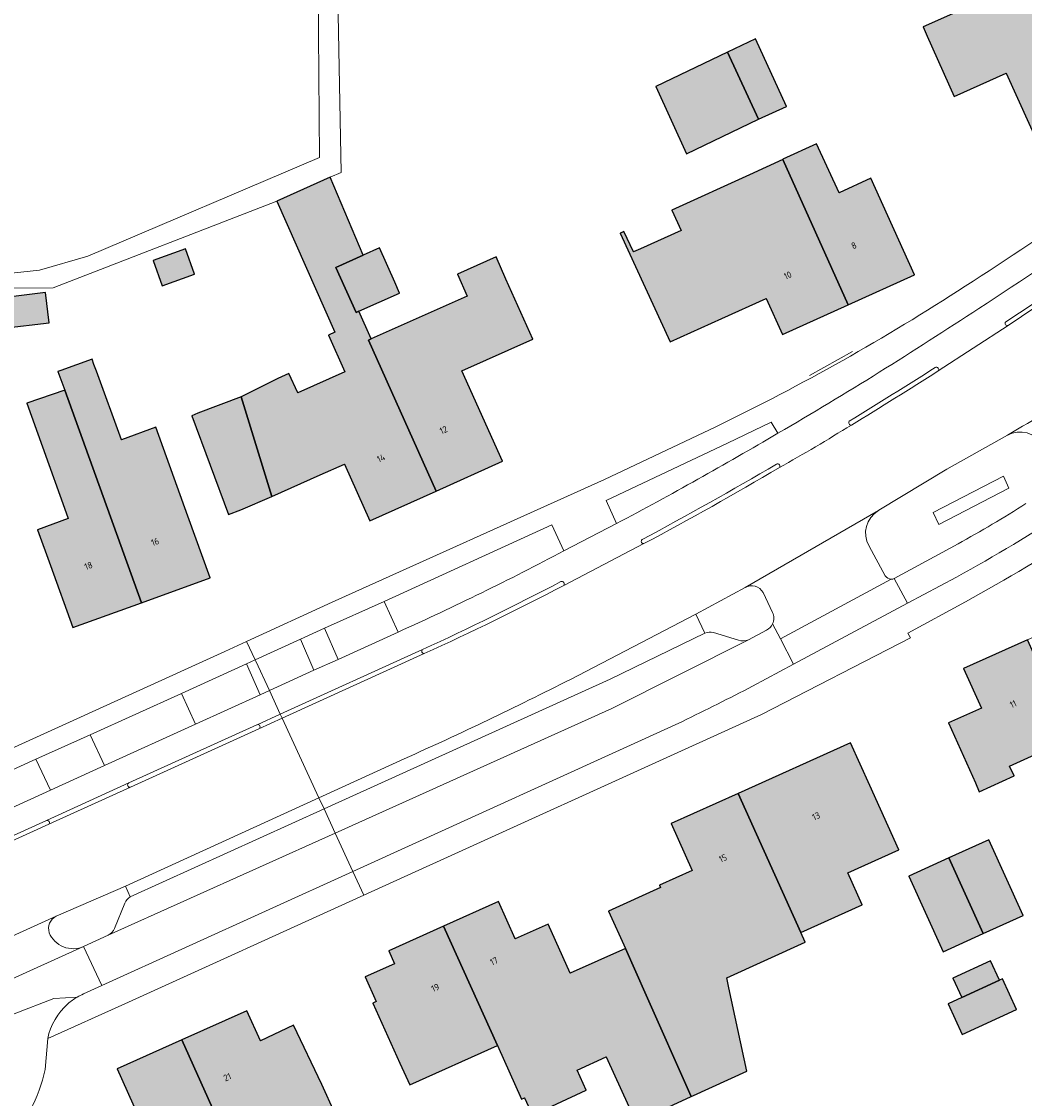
# Model space of a CAD drawing. Header units: metres. Extents: x 195286 to 196278, y 327273 to 327838.
# Tile 22 of 46: x 195749 to 195825, y 327493 to 327575. Entities that reach past the tile are written whole.
import ezdxf
from ezdxf.enums import TextEntityAlignment as Align

# ---------------------------------------------------------------- set-up
doc = ezdxf.new("R2010")
doc.units = ezdxf.units.M
for name, color, linetype, lineweight in [('B-WE-IE-TERREINAFSCHEIDING_KUNSTMATIG_HEKWERK-G', 253, 'IE-TERREINAFSCHEIDING-KUNSTMATIG', 18), ('B-WE-OG-BEBOUWING-GV', 250, 'Continuous', 25), ('B-WE-OG-BEBOUWING-T18', 1, 'Continuous', 25), ('B-WE-OG-TERREIN_BEGROEID-GV', 253, 'Continuous', 9), ('B-WE-OG-TERREIN_ERF-GV', 253, 'Continuous', 9), ('B-WE-VH-GESLOTENVERHARDING_ASFALT-GV', 253, 'Continuous', 9), ('B-WE-VH-OPENVERHARDING_BETONELEMENT-GV', 253, 'Continuous', 9), ('B-WE-VH-OPENVERHARDING_BETONSTRAATSTEEN-GV', 253, 'Continuous', 9), ('B-WE-VH-OPENVERHARDING_STRAATBAKSTEEN-GV', 253, 'Continuous', 9), ('B-WE-VH-TEGEL-GV', 253, 'Continuous', 9)]:
    doc.layers.add(name, color=color, linetype=linetype, lineweight=lineweight)
doc.layers.add('B-WE-OG-BEBOUWING-V', color=7, linetype='Continuous', lineweight=5, true_color=0xfff3f2)
doc.styles.add('NLCS-ISO-M200-T18', font='NLCS-ISO.ttf', dxfattribs={"height": 0.36})
doc.linetypes.add('IE-TERREINAFSCHEIDING-KUNSTMATIG', pattern='A,4,[82,NLCS.SHX,S=0.75,R=90,X=0,Y=0],4,-2', length=10)

msp = doc.modelspace()

# ---------------------------------------------------------------- hatches: boundary and pattern name
at = {"layer": 'B-WE-OG-BEBOUWING-V'}
for points in [[(195826.514, 327582.081), (195824.162, 327581.033), (195825.598, 327577.807), (195817.432, 327574.171), (195817.749, 327573.46), (195819.783, 327568.892), (195823.737, 327570.652), (195826.314, 327564.955), (195833.222, 327568.075), (195826.953, 327582.276)], [(195804.925, 327567.153), (195807.063, 327568.133), (195804.718, 327573.252), (195802.591, 327572.247)], [(195804.925, 327567.153), (195802.591, 327572.247), (195797.135, 327569.638), (195799.469, 327564.544)], [(195814.768, 327559.831), (195813.466, 327562.674), (195811.049, 327561.567), (195809.34, 327565.299), (195806.773, 327564.124), (195806.787, 327564.094), (195811.745, 327553.069), (195816.789, 327555.338)], [(195806.787, 327564.094), (195804.26, 327562.943), (195798.356, 327560.255), (195799.065, 327558.713), (195795.963, 327557.318), (195795.443, 327557.086), (195794.718, 327558.628), (195794.446, 327558.504), (195794.436, 327558.499), (195798.227, 327550.253), (195802.139, 327552.027), (195805.521, 327553.561), (195806.751, 327550.82), (195811.745, 327553.069)], [(195774.596, 327552.584), (195774.376, 327552.486), (195772.84, 327555.911), (195774.919, 327556.844), (195772.42, 327562.749), (195768.352, 327560.942), (195772.775, 327550.983), (195772.286, 327550.766), (195773.527, 327547.979), (195769.965, 327546.393), (195769.273, 327547.847), (195768.43, 327547.48), (195765.652, 327546.095), (195767.979, 327538.513), (195771.656, 327540.153), (195773.489, 327540.975), (195775.42, 327536.669), (195780.458, 327538.929), (195775.316, 327550.392), (195775.528, 327550.486)], [(195759.665, 327554.516), (195762.111, 327555.398), (195761.419, 327557.319), (195758.972, 327556.437)], [(195774.596, 327552.584), (195777.684, 327553.955), (195777.314, 327554.788), (195776.155, 327557.399), (195774.919, 327556.844), (195772.84, 327555.911), (195774.376, 327552.486)], [(195780.458, 327538.929), (195785.495, 327541.188), (195782.411, 327548.053), (195787.795, 327550.45), (195785.761, 327555.018), (195785.011, 327556.703), (195782.067, 327555.396), (195782.811, 327553.72), (195775.528, 327550.486), (195775.316, 327550.392)], [(195747.337, 327553.586), (195747.612, 327551.292), (195751.067, 327551.707), (195750.791, 327554.001)], [(195752.256, 327546.601), (195758.075, 327530.45), (195763.289, 327532.329), (195761.594, 327537.033), (195759.166, 327543.771), (195756.564, 327542.819), (195754.658, 327548.03), (195754.611, 327548.158), (195754.475, 327548.527), (195754.325, 327548.941), (195751.965, 327548.091), (195751.729, 327548.011)], [(195758.075, 327530.45), (195752.256, 327546.601), (195749.373, 327545.6), (195750.569, 327542.28), (195752.367, 327537.278), (195752.527, 327536.833), (195750.187, 327535.99), (195751.166, 327533.274), (195752.861, 327528.57)], [(195762.355, 327544.834), (195761.894, 327544.644), (195764.692, 327537.151), (195765.618, 327537.494), (195767.979, 327538.513), (195765.652, 327546.095)], [(195825.374, 327527.64), (195820.514, 327525.458), (195821.861, 327522.457), (195819.353, 327521.33), (195821.401, 327516.769), (195821.701, 327516.102), (195824.342, 327517.3), (195824.001, 327518.051), (195828.72, 327520.19)], [(195808.147, 327505.414), (195812.803, 327507.511), (195811.707, 327509.944), (195815.582, 327511.69), (195813.383, 327516.573), (195811.925, 327519.81), (195803.394, 327515.968)], [(195808.147, 327505.414), (195803.394, 327515.968), (195798.311, 327513.679), (195799.908, 327510.132), (195797.41, 327509.007), (195797.487, 327508.836), (195793.542, 327507.032), (195794.834, 327504.206), (195796.413, 327500.654), (195799.834, 327492.953), (195799.994, 327493.026), (195804.047, 327494.879), (195802.692, 327501.216), (195802.525, 327501.979), (195808.473, 327504.691)], [(195819.382, 327511.075), (195821.99, 327505.334), (195825.023, 327506.712), (195822.415, 327512.453)], [(195818.958, 327503.957), (195821.99, 327505.334), (195819.382, 327511.075), (195816.349, 327509.697)], [(195785.105, 327496.838), (195786.946, 327492.755), (195787.17, 327492.858), (195787.772, 327491.554), (195791.86, 327493.44), (195791.157, 327494.963), (195793.377, 327495.97), (195795.618, 327491.032), (195796.764, 327491.552), (195799.834, 327492.953), (195796.413, 327500.654), (195794.834, 327504.206), (195790.627, 327502.326), (195788.962, 327506.051), (195786.467, 327504.935), (195785.18, 327507.772), (195781.02, 327505.896)], [(195777.697, 327495.5), (195778.447, 327493.836), (195785.105, 327496.838), (195781.02, 327505.896), (195776.86, 327504.02), (195777.306, 327503.031), (195775.063, 327502.046), (195775.906, 327500.178), (195775.641, 327500.058)], [(195820.372, 327500.483), (195823.227, 327501.793), (195822.555, 327503.259), (195819.699, 327501.949)], [(195823.227, 327501.793), (195820.372, 327500.483), (195819.33, 327500.005), (195820.404, 327497.663), (195824.531, 327499.556), (195823.457, 327501.898)], [(195761.151, 327497.266), (195766.594, 327485.152), (195766.642, 327485.174), (195767.838, 327482.52), (195767.932, 327482.312), (195769.451, 327479.116), (195769.937, 327478.038), (195770.222, 327478.166), (195772.283, 327479.095), (195770.079, 327483.986), (195769.054, 327486.261), (195772.267, 327487.709), (195770.854, 327490.846), (195772.757, 327491.703), (195771.782, 327493.867), (195769.637, 327498.383), (195767.119, 327497.187), (195766.075, 327499.478)], [(195766.594, 327485.152), (195761.151, 327497.266), (195756.227, 327495.053), (195758.277, 327490.492), (195759.535, 327487.693), (195761.474, 327488.497), (195763.307, 327484.075), (195763.458, 327483.739)]]:
    msp.add_hatch(color=256, dxfattribs=at).paths.add_polyline_path(points)

# ---------------------------------------------------------------- linework, layer by layer
at = {"layer": 'B-WE-IE-TERREINAFSCHEIDING_KUNSTMATIG_HEKWERK-G'}
msp.add_lwpolyline([(195808.82, 327547.702), (195812.071, 327549.534)], dxfattribs=at)
at = {"layer": 'B-WE-OG-BEBOUWING-GV'}
for points in [[(195826.514, 327582.081), (195824.162, 327581.033), (195825.598, 327577.807), (195817.432, 327574.171), (195817.749, 327573.46), (195819.783, 327568.892), (195823.737, 327570.652), (195826.314, 327564.955), (195833.222, 327568.075), (195826.953, 327582.276)], [(195804.925, 327567.153), (195807.063, 327568.133), (195804.718, 327573.252), (195802.591, 327572.247)], [(195804.925, 327567.153), (195802.591, 327572.247), (195797.135, 327569.638), (195799.469, 327564.544)], [(195814.768, 327559.831), (195813.466, 327562.674), (195811.049, 327561.567), (195809.34, 327565.299), (195806.773, 327564.124), (195806.787, 327564.094), (195811.745, 327553.069), (195816.789, 327555.338)], [(195806.787, 327564.094), (195804.26, 327562.943), (195798.356, 327560.255), (195799.065, 327558.713), (195795.963, 327557.318), (195795.443, 327557.086), (195794.718, 327558.628), (195794.446, 327558.504), (195794.436, 327558.499), (195798.227, 327550.253), (195802.139, 327552.027), (195805.521, 327553.561), (195806.751, 327550.82), (195811.745, 327553.069)], [(195774.596, 327552.584), (195774.376, 327552.486), (195772.84, 327555.911), (195774.919, 327556.844), (195772.42, 327562.749), (195768.352, 327560.942), (195772.775, 327550.983), (195772.286, 327550.766), (195773.527, 327547.979), (195769.965, 327546.393), (195769.273, 327547.847), (195768.43, 327547.48), (195765.652, 327546.095), (195767.979, 327538.513), (195771.656, 327540.153), (195773.489, 327540.975), (195775.42, 327536.669), (195780.458, 327538.929), (195775.316, 327550.392), (195775.528, 327550.486)], [(195759.665, 327554.516), (195762.111, 327555.398), (195761.419, 327557.319), (195758.972, 327556.437)], [(195774.596, 327552.584), (195777.684, 327553.955), (195777.314, 327554.788), (195776.155, 327557.399), (195774.919, 327556.844), (195772.84, 327555.911), (195774.376, 327552.486)], [(195780.458, 327538.929), (195785.495, 327541.188), (195782.411, 327548.053), (195787.795, 327550.45), (195785.761, 327555.018), (195785.011, 327556.703), (195782.067, 327555.396), (195782.811, 327553.72), (195775.528, 327550.486), (195775.316, 327550.392)], [(195747.337, 327553.586), (195747.612, 327551.292), (195751.067, 327551.707), (195750.791, 327554.001)], [(195752.256, 327546.601), (195758.075, 327530.45), (195763.289, 327532.329), (195761.594, 327537.033), (195759.166, 327543.771), (195756.564, 327542.819), (195754.658, 327548.03), (195754.611, 327548.158), (195754.475, 327548.527), (195754.325, 327548.941), (195751.965, 327548.091), (195751.729, 327548.011)], [(195758.075, 327530.45), (195752.256, 327546.601), (195749.373, 327545.6), (195750.569, 327542.28), (195752.367, 327537.278), (195752.527, 327536.833), (195750.187, 327535.99), (195751.166, 327533.274), (195752.861, 327528.57)], [(195762.355, 327544.834), (195761.894, 327544.644), (195764.692, 327537.151), (195765.618, 327537.494), (195767.979, 327538.513), (195765.652, 327546.095)], [(195825.374, 327527.64), (195820.514, 327525.458), (195821.861, 327522.457), (195819.353, 327521.33), (195821.401, 327516.769), (195821.701, 327516.102), (195824.342, 327517.3), (195824.001, 327518.051), (195828.72, 327520.19)], [(195808.147, 327505.414), (195812.803, 327507.511), (195811.707, 327509.944), (195815.582, 327511.69), (195813.383, 327516.573), (195811.925, 327519.81), (195803.394, 327515.968)], [(195808.147, 327505.414), (195803.394, 327515.968), (195798.311, 327513.679), (195799.908, 327510.132), (195797.41, 327509.007), (195797.487, 327508.836), (195793.542, 327507.032), (195794.834, 327504.206), (195796.413, 327500.654), (195799.834, 327492.953), (195799.994, 327493.026), (195804.047, 327494.879), (195802.692, 327501.216), (195802.525, 327501.979), (195808.473, 327504.691)], [(195819.382, 327511.075), (195821.99, 327505.334), (195825.023, 327506.712), (195822.415, 327512.453)], [(195818.958, 327503.957), (195821.99, 327505.334), (195819.382, 327511.075), (195816.349, 327509.697)], [(195785.105, 327496.838), (195786.946, 327492.755), (195787.17, 327492.858), (195787.772, 327491.554), (195791.86, 327493.44), (195791.157, 327494.963), (195793.377, 327495.97), (195795.618, 327491.032), (195796.764, 327491.552), (195799.834, 327492.953), (195796.413, 327500.654), (195794.834, 327504.206), (195790.627, 327502.326), (195788.962, 327506.051), (195786.467, 327504.935), (195785.18, 327507.772), (195781.02, 327505.896)], [(195777.697, 327495.5), (195778.447, 327493.836), (195785.105, 327496.838), (195781.02, 327505.896), (195776.86, 327504.02), (195777.306, 327503.031), (195775.063, 327502.046), (195775.906, 327500.178), (195775.641, 327500.058)], [(195820.372, 327500.483), (195823.227, 327501.793), (195822.555, 327503.259), (195819.699, 327501.949)], [(195823.227, 327501.793), (195820.372, 327500.483), (195819.33, 327500.005), (195820.404, 327497.663), (195824.531, 327499.556), (195823.457, 327501.898)], [(195761.151, 327497.266), (195766.594, 327485.152), (195766.642, 327485.174), (195767.838, 327482.52), (195767.932, 327482.312), (195769.451, 327479.116), (195769.937, 327478.038), (195770.222, 327478.166), (195772.283, 327479.095), (195770.079, 327483.986), (195769.054, 327486.261), (195772.267, 327487.709), (195770.854, 327490.846), (195772.757, 327491.703), (195771.782, 327493.867), (195769.637, 327498.383), (195767.119, 327497.187), (195766.075, 327499.478)], [(195766.594, 327485.152), (195761.151, 327497.266), (195756.227, 327495.053), (195758.277, 327490.492), (195759.535, 327487.693), (195761.474, 327488.497), (195763.307, 327484.075), (195763.458, 327483.739)]]:
    msp.add_lwpolyline(points, close=True, dxfattribs=at)
at = {"layer": 'B-WE-OG-TERREIN_BEGROEID-GV'}
for points in [[(195806.413, 327543.318), (195805.904, 327544.168), (195802.585, 327542.569), (195793.366, 327538.224), (195794.155, 327536.458)], [(195823.839, 327543.183), (195819.246, 327540.593), (195814.073, 327537.469)], [(195818.21, 327537.31), (195823.547, 327540.055), (195823.954, 327539.14), (195818.617, 327536.396)], [(195818.21, 327537.31), (195818.617, 327536.396)], [(195790.161, 327534.383), (195789.246, 327536.363)], [(195813.335, 327534.757), (195814.564, 327532.494)], [(195815.243, 327532.288), (195820.085, 327534.922)], [(195803.921, 327531.614), (195800.174, 327529.577), (195800.871, 327528.143)], [(195806, 327529.719), (195805.285, 327531.22)], [(195776.498, 327530.552), (195777.583, 327528.226)], [(195804.177, 327527.636), (195805.555, 327528.378)], [(195767.102, 327523.465), (195766.05, 327525.821), (195761.109, 327523.569), (195762.176, 327521.222)], [(195761.109, 327523.569), (195754.188, 327520.414), (195755.28, 327518.081), (195762.176, 327521.222)], [(195744.625, 327513.239), (195751.164, 327516.21), (195750.058, 327518.565), (195743.558, 327515.61)], [(195757.214, 327508.119), (195756.861, 327508.936), (195751.601, 327506.651)], [(195753.687, 327504.35), (195755.544, 327505.207)]]:
    msp.add_lwpolyline(points, dxfattribs=at)
for points in [[(195814.035, 327537.447, 0.41117), (195813.335, 327534.757)], [(195777.583, 327528.226, 0.015138), (195790.161, 327534.383)], [(195814.564, 327532.494, 0.265231), (195815.008, 327532.235)], [(195815.008, 327532.235, 0.118403), (195815.243, 327532.288)], [(195806.011, 327528.845, 0.229918), (195806, 327529.719)], [(195751.601, 327506.651, 0.367838), (195751.076, 327505.399)], [(195751.076, 327505.399, 0.423479), (195753.687, 327504.35)]]:
    msp.add_lwpolyline(points, format="xyb", dxfattribs=at)
at = {"layer": 'B-WE-OG-TERREIN_ERF-GV'}
for points in [[(195835.022, 327577.615), (195836.239, 327574.919), (195838.295, 327570.367), (195833.222, 327568.075), (195826.314, 327564.955), (195823.737, 327570.652), (195819.783, 327568.892), (195817.749, 327573.46), (195817.432, 327574.171), (195825.598, 327577.807), (195824.162, 327581.033), (195826.514, 327582.081), (195826.953, 327582.276), (195825.581, 327585.357), (195827.877, 327586.38), (195829.371, 327583.026), (195829.796, 327583.215), (195830.304, 327582.075), (195832.742, 327576.6)], [(195807.063, 327568.133), (195804.925, 327567.153), (195799.469, 327564.544), (195797.135, 327569.638), (195802.591, 327572.247), (195804.718, 327573.252)], [(195813.466, 327562.674), (195814.768, 327559.831), (195816.789, 327555.338), (195811.745, 327553.069), (195806.751, 327550.82), (195805.521, 327553.561), (195802.139, 327552.027), (195798.227, 327550.253), (195794.436, 327558.499), (195794.446, 327558.504), (195794.718, 327558.628), (195795.443, 327557.086), (195795.963, 327557.318), (195799.065, 327558.713), (195798.356, 327560.255), (195804.26, 327562.943), (195806.787, 327564.094), (195806.773, 327564.124), (195809.34, 327565.299), (195811.049, 327561.567)], [(195759.665, 327554.516), (195758.972, 327556.437), (195761.419, 327557.319), (195762.111, 327555.398)], [(195747.337, 327553.586), (195750.791, 327554.001), (195751.067, 327551.707), (195747.612, 327551.292)], [(195761.594, 327537.033), (195763.289, 327532.329), (195758.075, 327530.45), (195752.861, 327528.57), (195751.166, 327533.274), (195750.187, 327535.99), (195752.527, 327536.833), (195752.367, 327537.278), (195750.569, 327542.28), (195749.373, 327545.6), (195752.256, 327546.601), (195751.729, 327548.011), (195751.965, 327548.091), (195754.325, 327548.941), (195754.475, 327548.527), (195754.611, 327548.158), (195754.658, 327548.03), (195756.564, 327542.819), (195759.166, 327543.771)], [(195821.401, 327516.769), (195819.353, 327521.33), (195821.861, 327522.457), (195820.514, 327525.458), (195825.374, 327527.64), (195830.234, 327529.823), (195831.504, 327526.992), (195835.354, 327528.738), (195837.163, 327524.749), (195838.638, 327521.497), (195834.505, 327519.623), (195830.299, 327517.715), (195830.045, 327517.6), (195828.844, 327520.247), (195828.72, 327520.19), (195824.001, 327518.051), (195824.342, 327517.3), (195821.701, 327516.102)], [(195821.99, 327505.334), (195818.958, 327503.957), (195816.349, 327509.697), (195822.415, 327512.453), (195825.023, 327506.712)], [(195823.227, 327501.793), (195823.457, 327501.898), (195824.531, 327499.556), (195820.404, 327497.663), (195819.33, 327500.005), (195820.372, 327500.483), (195819.699, 327501.949), (195822.555, 327503.259)]]:
    msp.add_lwpolyline(points, close=True, dxfattribs=at)
for points in [[(195772.42, 327562.749), (195774.919, 327556.844), (195776.155, 327557.399), (195777.314, 327554.788), (195777.684, 327553.955), (195774.596, 327552.584), (195775.528, 327550.486), (195782.811, 327553.72), (195782.067, 327555.396), (195785.011, 327556.703), (195785.761, 327555.018), (195787.795, 327550.45), (195782.411, 327548.053), (195785.495, 327541.188), (195780.458, 327538.929), (195775.42, 327536.669), (195773.489, 327540.975), (195771.656, 327540.153), (195767.979, 327538.513), (195765.618, 327537.494), (195764.692, 327537.151), (195761.894, 327544.644), (195762.355, 327544.834), (195765.652, 327546.095), (195768.43, 327547.48), (195769.273, 327547.847), (195769.965, 327546.393), (195773.527, 327547.979), (195772.286, 327550.766), (195772.775, 327550.983), (195768.352, 327560.942)], [(195805.154, 327521.975), (195774.975, 327508.253), (195756.823, 327500)], [(195795.618, 327491.032), (195793.377, 327495.97), (195791.157, 327494.963), (195791.86, 327493.44), (195787.772, 327491.554), (195787.17, 327492.858), (195786.946, 327492.755), (195785.105, 327496.838), (195778.447, 327493.836), (195777.697, 327495.5), (195775.641, 327500.058), (195775.906, 327500.178), (195775.063, 327502.046), (195777.306, 327503.031), (195776.86, 327504.02), (195785.18, 327507.772), (195786.467, 327504.935), (195788.962, 327506.051), (195790.627, 327502.326), (195794.834, 327504.206), (195793.542, 327507.032), (195797.487, 327508.836), (195797.41, 327509.007), (195799.908, 327510.132), (195798.311, 327513.679), (195803.394, 327515.968), (195811.925, 327519.81), (195813.383, 327516.573), (195815.582, 327511.69), (195811.707, 327509.944), (195812.803, 327507.511), (195808.147, 327505.414), (195808.473, 327504.691), (195802.525, 327501.979), (195802.692, 327501.216), (195804.047, 327494.879), (195799.994, 327493.026), (195799.834, 327492.953), (195796.764, 327491.552)], [(195758.277, 327490.492), (195756.227, 327495.053), (195761.151, 327497.266), (195766.075, 327499.478), (195767.119, 327497.187), (195769.637, 327498.383), (195771.782, 327493.867), (195772.757, 327491.703)]]:
    msp.add_lwpolyline(points, dxfattribs=at)
msp.add_lwpolyline([(195829.799, 327535.981, -0.019525), (195820.647, 327530.526)], format="xyb", dxfattribs=at)
at = {"layer": 'B-WE-VH-GESLOTENVERHARDING_ASFALT-GV'}
for points in [[(195823.839, 327543.183, -0.038257), (195836.377, 327549.37)], [(195818.59, 327548.048, -0.004647), (195811.985, 327543.938)], [(195811.985, 327543.938, -0.009643), (195806.518, 327540.706)], [(195790.154, 327531.761, -0.01316), (195779.555, 327526.589)], [(195778.041, 327518.604, 0.012251), (195790.66, 327524.633)]]:
    msp.add_lwpolyline(points, format="xyb", dxfattribs=at)
for points in [[(195814.035, 327537.447), (195814.073, 327537.469)], [(195796.236, 327534.935), (195790.154, 327531.761)], [(195768.764, 327521.677), (195771.556, 327515.644), (195778.041, 327518.604)]]:
    msp.add_lwpolyline(points, dxfattribs=at)
at = {"layer": 'B-WE-VH-OPENVERHARDING_BETONELEMENT-GV'}
for points in [[(195823.897, 327551.507), (195827.015, 327553.595)], [(195766.866, 327521.187), (195766.848, 327521.18), (195766.833, 327521.172), (195757.127, 327516.77)], [(195757.256, 327516.448), (195766.987, 327520.868), (195766.994, 327520.871)], [(195750.867, 327513.904), (195731.156, 327504.951)], [(195731.263, 327504.616), (195751.05, 327513.63)]]:
    msp.add_lwpolyline(points, dxfattribs=at)
for points in [[(195823.705, 327551.771, 0.868924), (195823.897, 327551.507)], [(195818.357, 327548.303, -0.002425), (195811.829, 327544.23)], [(195811.829, 327544.23, 0.670221), (195811.985, 327543.938)], [(195806.302, 327540.971, -0.009984), (195796.097, 327535.241)], [(195796.236, 327534.935, 0.01009), (195806.518, 327540.706)], [(195806.518, 327540.706, 0.813138), (195806.302, 327540.971)], [(195789.932, 327532.058, -0.012221), (195779.424, 327526.889)], [(195779.424, 327526.889, 0.716809), (195779.555, 327526.589)], [(195766.994, 327520.871, 0.93682), (195766.866, 327521.187)], [(195757.127, 327516.77, 0.915953), (195757.256, 327516.448)]]:
    msp.add_lwpolyline(points, format="xyb", dxfattribs=at)
at = {"layer": 'B-WE-VH-OPENVERHARDING_BETONSTRAATSTEEN-GV'}
for points in [[(195840.918, 327566.292, -0.019615), (195821.67, 327552.8)], [(195821.67, 327552.8, -0.014062), (195806.413, 327543.318)], [(195818.357, 327548.303, -0.807221), (195818.59, 327548.048)], [(195806.413, 327543.318, -0.011091), (195794.155, 327536.458)], [(195823.839, 327543.183, -0.394342), (195826.541, 327542.433)], [(195819.959, 327532.399, 0.020639), (195828.523, 327537.539)], [(195825.24, 327537.977, -0.017404), (195820.085, 327534.922)], [(195796.236, 327534.935, -0.750813), (195796.097, 327535.241)], [(195789.932, 327532.058, -0.687701), (195790.154, 327531.761)], [(195803.921, 327531.614, -0.414665), (195805.285, 327531.22)], [(195806.011, 327528.845, -0.167831), (195805.555, 327528.378)], [(195799.154, 327521.435, 0.006749), (195804.482, 327524.115)], [(195750.867, 327513.904, -0.822481), (195751.05, 327513.63)], [(195753.198, 327500.504, -0.028402), (195753.674, 327500.747)], [(195750.962, 327497.358, -0.159922), (195752.493, 327500)], [(195749.65, 327491.938, 0.07279), (195750.759, 327495.003)]]:
    msp.add_lwpolyline(points, format="xyb", dxfattribs=at)
for points in [[(195823.705, 327551.771), (195826.83, 327553.833)], [(195818.59, 327548.048), (195823.897, 327551.507)], [(195814.035, 327537.447), (195803.921, 327531.614)], [(195794.155, 327536.458), (195790.161, 327534.383)], [(195806.011, 327528.845), (195806.599, 327527.703), (195815.008, 327532.235)], [(195815.243, 327532.288), (195816.247, 327530.412), (195819.959, 327532.399)], [(195800.174, 327529.577), (195790.66, 327524.633)], [(195771.948, 327514.797), (195793.68, 327524.648), (195800.871, 327528.143)], [(195804.177, 327527.636), (195793.797, 327522.42), (195772.796, 327512.963)], [(195804.482, 327524.115), (195807.59, 327525.778), (195806.599, 327527.703)], [(195779.424, 327526.889), (195768.622, 327521.984)], [(195768.764, 327521.677), (195779.555, 327526.589)], [(195771.169, 327525.318), (195767.792, 327523.779)], [(195768.622, 327521.984), (195767.792, 327523.779), (195767.102, 327523.465), (195762.176, 327521.222)], [(195766.994, 327520.871), (195768.764, 327521.677), (195768.622, 327521.984), (195766.866, 327521.187)], [(195774.141, 327510.057), (195799.154, 327521.435)], [(195757.127, 327516.77), (195750.867, 327513.904)], [(195751.05, 327513.63), (195757.256, 327516.448)], [(195771.948, 327514.797), (195771.556, 327515.644), (195756.861, 327508.936)], [(195774.141, 327510.057), (195772.796, 327512.963)], [(195751.601, 327506.651), (195741.275, 327501.959)], [(195743.321, 327499.663), (195753.687, 327504.35)], [(195753.674, 327500.747), (195755.073, 327501.383), (195753.687, 327504.35)], [(195753.198, 327500.504), (195751.435, 327500.411), (195745.381, 327498.072)], [(195750.759, 327495.003), (195750.962, 327497.358)]]:
    msp.add_lwpolyline(points, dxfattribs=at)
at = {"layer": 'B-WE-VH-OPENVERHARDING_STRAATBAKSTEEN-GV'}
for points in [[(195801.516, 327528.192, 0.156745), (195800.871, 327528.143)], [(195804.177, 327527.636, -0.180034), (195803.405, 327527.601)], [(195757.214, 327508.119, 0.138923), (195756.818, 327507.644)], [(195756.045, 327505.727, -0.175312), (195755.544, 327505.207)]]:
    msp.add_lwpolyline(points, format="xyb", dxfattribs=at)
for points in [[(195803.405, 327527.601), (195801.516, 327528.192)], [(195771.948, 327514.797), (195757.214, 327508.119)], [(195771.948, 327514.797), (195772.796, 327512.963)], [(195755.544, 327505.207), (195772.796, 327512.963)], [(195756.818, 327507.644), (195756.045, 327505.727)]]:
    msp.add_lwpolyline(points, dxfattribs=at)
at = {"layer": 'B-WE-VH-TEGEL-GV'}
for points in [[(195729.395, 327554.242), (195730.529, 327554.249), (195751.386, 327554.362), (195768.352, 327560.942), (195772.42, 327562.749), (195773.256, 327563.12), (195772.861, 327583.113), (195771.454, 327583.103), (195771.596, 327564.258), (195754.003, 327556.775), (195750.35, 327555.695), (195747.732, 327555.433), (195740.22, 327555.433), (195737.634, 327555.481), (195737.627, 327555.105), (195735.263, 327555.124), (195730.264, 327555.169)], [(195801.694, 327543.814), (195793.242, 327539.8), (195772.57, 327530.488), (195766.068, 327527.504)], [(195776.498, 327530.552), (195789.246, 327536.363)], [(195776.498, 327530.552), (195771.968, 327528.509)], [(195805.154, 327521.975), (195816.465, 327527.789), (195816.266, 327528.145), (195820.647, 327530.526)], [(195816.247, 327530.412), (195807.59, 327525.778)], [(195770.149, 327527.681), (195771.169, 327525.318), (195773.006, 327526.15), (195771.968, 327528.509)], [(195770.149, 327527.681), (195771.968, 327528.509)], [(195770.149, 327527.681), (195766.709, 327526.12), (195766.757, 327526.015), (195767.792, 327523.779)], [(195773.006, 327526.15), (195777.583, 327528.226)], [(195766.709, 327526.12), (195766.068, 327527.504), (195764.401, 327526.739), (195728.495, 327510.43), (195727.206, 327509.845), (195728.107, 327508.586)], [(195766.709, 327526.12), (195766.05, 327525.821)], [(195754.188, 327520.414), (195750.058, 327518.565)], [(195751.164, 327516.21), (195755.28, 327518.081)], [(195774.975, 327508.253), (195774.141, 327510.057), (195755.073, 327501.383)], [(195750.962, 327497.358), (195756.823, 327500)]]:
    msp.add_lwpolyline(points, dxfattribs=at)
for points in [[(195839.575, 327567.788, -0.020497), (195820.627, 327554.475)], [(195820.627, 327554.475, -0.0313), (195801.694, 327543.814)], [(195753.198, 327500.504, 0.046009), (195752.493, 327500)]]:
    msp.add_lwpolyline(points, format="xyb", dxfattribs=at)

# ---------------------------------------------------------------- texts
at = {"layer": 'B-WE-OG-BEBOUWING-T18', "style": 'NLCS-ISO-M200-T18'}
for s, rotation, p in [('8', 24.2, (195812.18, 327557.571)), ('10', 24.2, (195807.154, 327555.311)), ('12', 24.1, (195781.018, 327543.564)), ('14', 24.1, (195776.27, 327541.434)), ('16', 19.8, (195759.116, 327535.077)), ('18', 19.8, (195754.059, 327533.254)), ('11', 24.1, (195824.269, 327522.759)), ('13', 24.2, (195809.312, 327514.246)), ('15', 24.2, (195802.229, 327511.056)), ('17', 24.2, (195784.853, 327503.237)), ('19', 24.2, (195780.393, 327501.225)), ('21', 24.1, (195764.6, 327494.43))]:
    msp.add_text(s, height=0.5, rotation=rotation, dxfattribs=at).set_placement(p, align=Align.MIDDLE)

doc.saveas('drawing.dxf')
